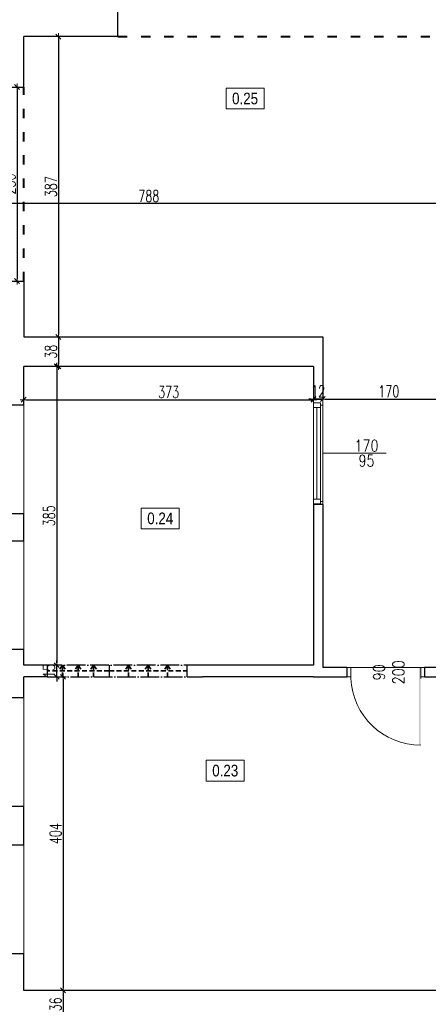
# Model space of a CAD drawing. Header units: millimetres. Extents: x 0 to 111311, y -48878 to -25280.
# Tile 87 of 244: x 76971 to 77497, y -31351 to -30083. Entities that reach past the tile are written whole.
import ezdxf

# ---------------------------------------------------------------- set-up
doc = ezdxf.new("R2010")
doc.units = ezdxf.units.MM
for name, pattern in [('ACAD_ISO03W100', [30, 12, -18]), ('ACAD_ISO04W100', [30, 24, -3, 0, -3]), ('HIDDEN', [9.525, 6.35, -3.175])]:
    doc.linetypes.add(name, pattern=pattern)
doc.layers.get('Defpoints').update_dxf_attribs({"color": 30})
for name, color, linetype, lineweight in [('0.35', 132, 'Continuous', 35), ('J opisy', 7, 'Continuous', 9), ('J stolarka_okna', 144, 'Continuous', 0), ('J wymiary', 1, 'Continuous', 9), ('MM', 6, 'Continuous', 40), ('OPIS', 7, 'Continuous', 5), ('sciany', 252, 'Continuous', 30)]:
    doc.layers.add(name, color=color, linetype=linetype, lineweight=lineweight)
doc.styles.add('ADESK2', font='simplex', dxfattribs={"width": 0.7})
doc.styles.get("Standard").update_dxf_attribs({"font": 'arial.ttf'})
doc.dimstyles.new('1-100', dxfattribs={"dimscale": 1.5, "dimtxt": 10, "dimasz": 2, "dimexe": 1, "dimexo": 1, "dimgap": 1.5, "dimtad": 1, "dimdec": 0, "dimrnd": 0.5, "dimdsep": 46, "dimtxsty": 'ADESK2', "dimblk": 'wymiar', "dimcen": -1, "dimdle": 5, "dimse1": 1, "dimse2": 1, "dimclrd": 256, "dimclre": 256, "dimclrt": 256, "dimadec": 0, "dimazin": 0, "dimtfac": 1, "dimtdec": 0, "dimtix": 1, "dimtmove": 0, "dimatfit": 3, "dimfxl": 20, "dimfxlon": 1, "dimtolj": 1, "dimtzin": 0, "dimarcsym": 0})

# ---------------------------------------------------------------- blocks, each defined once
blk = doc.blocks.new('wymiar')
for p, q in [((1.5, 0), (-1.5, 0)), ((1.06, 1.06), (-1.06, -1.06)), ((0, 1.5), (0, -1.5))]:
    blk.add_line(p, q)
blk = doc.blocks.new('*D1636')
at = {"layer": 'Defpoints', "color": 0, "ltscale": 4}
for p in [(91955.5, -30760.6), (0, -30978.1), (91914.8, -30978.1)]:
    blk.add_point(p, dxfattribs=at)
at = {"layer": 'J wymiary', "lineweight": -2}
blk.add_line((91914.8, -30763.6), (91914.8, -30975.1), dxfattribs=at)
at = {"layer": 'J wymiary', "lineweight": -2, "ltscale": 4, "xscale": 3, "yscale": 3, "zscale": 3}
for p, rotation in [((91914.8, -30760.6), 90), ((91914.8, -30978.1), 270)]:
    blk.add_blockref('wymiar', p, dxfattribs=dict(at, rotation=rotation))
at = {"layer": 'J wymiary', "ltscale": 4, "insert": (91905.1, -30869.4), "char_height": 15, "attachment_point": 5, "rotation": 90, "style": 'ADESK2'}
blk.add_mtext('\\A1;218', dxfattribs=at)
blk = doc.blocks.new('*D2770')
at = {"layer": 'Defpoints', "color": 0, "ltscale": 4}
for p in [(76743.3, -30306.3), (77531.3, -30306.3), (76743.3, -30319.5)]:
    blk.add_point(p, dxfattribs=at)
at = {"layer": 'J wymiary', "lineweight": -2}
blk.add_line((77528.3, -30319.5), (76746.3, -30319.5), dxfattribs=at)
at = {"layer": 'J wymiary', "lineweight": -2, "ltscale": 4, "xscale": 3, "yscale": 3, "zscale": 3, "rotation": 180}
blk.add_blockref('wymiar', (76743.3, -30319.5), dxfattribs=at)
at = {"layer": 'J wymiary', "lineweight": -2, "ltscale": 4, "xscale": 3, "yscale": 3, "zscale": 3}
blk.add_blockref('wymiar', (77531.3, -30319.5), dxfattribs=at)
at = {"layer": 'J wymiary', "ltscale": 4, "insert": (77137.3, -30309.8), "char_height": 15, "attachment_point": 5, "style": 'ADESK2'}
blk.add_mtext('\\A1;788', dxfattribs=at)
blk = doc.blocks.new('*D2771')
at = {"layer": 'Defpoints', "color": 0, "ltscale": 4}
for p in [(76976.3, -30169.3), (76967.7, -30419.3), (76976.3, -30419.3)]:
    blk.add_point(p, dxfattribs=at)
at = {"layer": 'J wymiary', "lineweight": -2}
blk.add_line((76967.7, -30172.3), (76967.7, -30416.3), dxfattribs=at)
at = {"layer": 'J wymiary', "lineweight": -2, "ltscale": 4, "xscale": 3, "yscale": 3, "zscale": 3}
for p, rotation in [((76967.7, -30169.3), 90), ((76967.7, -30419.3), 270)]:
    blk.add_blockref('wymiar', p, dxfattribs=dict(at, rotation=rotation))
at = {"layer": 'J wymiary', "ltscale": 4, "insert": (76958, -30294.3), "char_height": 15, "attachment_point": 5, "rotation": 90, "style": 'ADESK2'}
blk.add_mtext('\\A1;250', dxfattribs=at)
blk = doc.blocks.new('*D2772')
at = {"layer": 'Defpoints', "color": 0, "ltscale": 4}
for p in [(76976.3, -30104.3), (76976.3, -30491.3), (77020.9, -30491.3)]:
    blk.add_point(p, dxfattribs=at)
at = {"layer": 'J wymiary', "lineweight": -2}
blk.add_line((77020.9, -30107.3), (77020.9, -30488.3), dxfattribs=at)
at = {"layer": 'J wymiary', "lineweight": -2, "ltscale": 4, "xscale": 3, "yscale": 3, "zscale": 3}
for p, rotation in [((77020.9, -30104.3), 90), ((77020.9, -30491.3), 270)]:
    blk.add_blockref('wymiar', p, dxfattribs=dict(at, rotation=rotation))
at = {"layer": 'J wymiary', "ltscale": 4, "insert": (77011.2, -30297.8), "char_height": 15, "attachment_point": 5, "rotation": 90, "style": 'ADESK2'}
blk.add_mtext('\\A1;387', dxfattribs=at)
blk = doc.blocks.new('*D2773')
at = {"layer": 'Defpoints', "color": 0, "ltscale": 4}
for p in [(77020.9, -30491.3), (77020.9, -30529.3), (77020.9, -30529.3)]:
    blk.add_point(p, dxfattribs=at)
at = {"layer": 'J wymiary', "lineweight": -2}
blk.add_line((77020.9, -30494.3), (77020.9, -30526.3), dxfattribs=at)
at = {"layer": 'J wymiary', "lineweight": -2, "ltscale": 4, "xscale": 3, "yscale": 3, "zscale": 3}
for p, rotation in [((77020.9, -30491.3), 90), ((77020.9, -30529.3), 270)]:
    blk.add_blockref('wymiar', p, dxfattribs=dict(at, rotation=rotation))
at = {"layer": 'J wymiary', "ltscale": 4, "insert": (77011.2, -30510.3), "char_height": 15, "attachment_point": 5, "rotation": 90, "style": 'ADESK2'}
blk.add_mtext('\\A1;38', dxfattribs=at)
blk = doc.blocks.new('*D2774')
at = {"layer": 'Defpoints', "color": 0, "ltscale": 4}
for p in [(77020.9, -30529.3), (77018.7, -30914.3), (77020.9, -30914.3)]:
    blk.add_point(p, dxfattribs=at)
at = {"layer": 'J wymiary', "lineweight": -2}
blk.add_line((77018.7, -30532.3), (77018.7, -30911.3), dxfattribs=at)
at = {"layer": 'J wymiary', "lineweight": -2, "ltscale": 4, "xscale": 3, "yscale": 3, "zscale": 3}
for p, rotation in [((77018.7, -30529.3), 90), ((77018.7, -30914.3), 270)]:
    blk.add_blockref('wymiar', p, dxfattribs=dict(at, rotation=rotation))
at = {"layer": 'J wymiary', "ltscale": 4, "insert": (77008.9, -30721.8), "char_height": 15, "attachment_point": 5, "rotation": 90, "style": 'ADESK2'}
blk.add_mtext('\\A1;385', dxfattribs=at)
blk = doc.blocks.new('*D2775')
at = {"layer": 'Defpoints', "color": 0, "ltscale": 4}
for p in [(77006.3, -30914.3), (77018.7, -30914.3), (77006.3, -30929.3)]:
    blk.add_point(p, dxfattribs=at)
at = {"layer": 'J wymiary', "lineweight": -2}
for p, q in [((77018.7, -30911.3), (77018.7, -30908.3)), ((77018.7, -30929.3), (77018.7, -30914.3)), ((77018.7, -30932.3), (77018.7, -30935.3))]:
    blk.add_line(p, q, dxfattribs=at)
at = {"layer": 'J wymiary', "lineweight": -2, "ltscale": 4, "xscale": 3, "yscale": 3, "zscale": 3}
for p, rotation in [((77018.7, -30914.3), 270), ((77018.7, -30929.3), 90)]:
    blk.add_blockref('wymiar', p, dxfattribs=dict(at, rotation=rotation))
at = {"layer": 'J wymiary', "ltscale": 4, "insert": (77008.9, -30921.8), "char_height": 15, "attachment_point": 5, "rotation": 90, "style": 'ADESK2'}
blk.add_mtext('\\A1;15', dxfattribs=at)
blk = doc.blocks.new('*D2776')
at = {"layer": 'Defpoints', "color": 0, "ltscale": 4}
for p in [(77018.7, -30929.3), (77018.7, -31333.3), (77026.9, -31333.3)]:
    blk.add_point(p, dxfattribs=at)
at = {"layer": 'J wymiary', "lineweight": -2}
blk.add_line((77026.9, -30932.3), (77026.9, -31330.3), dxfattribs=at)
at = {"layer": 'J wymiary', "lineweight": -2, "ltscale": 4, "xscale": 3, "yscale": 3, "zscale": 3}
for p, rotation in [((77026.9, -30929.3), 90), ((77026.9, -31333.3), 270)]:
    blk.add_blockref('wymiar', p, dxfattribs=dict(at, rotation=rotation))
at = {"layer": 'J wymiary', "ltscale": 4, "insert": (77017.2, -31131.3), "char_height": 15, "attachment_point": 5, "rotation": 90, "style": 'ADESK2'}
blk.add_mtext('\\A1;404', dxfattribs=at)
blk = doc.blocks.new('*D2777')
at = {"layer": 'Defpoints', "color": 0, "ltscale": 4}
for p in [(77026.9, -31333.3), (77026.9, -31369.3), (77026.9, -31369.3)]:
    blk.add_point(p, dxfattribs=at)
at = {"layer": 'J wymiary', "lineweight": -2}
blk.add_line((77026.9, -31336.3), (77026.9, -31366.3), dxfattribs=at)
at = {"layer": 'J wymiary', "lineweight": -2, "ltscale": 4, "xscale": 3, "yscale": 3, "zscale": 3}
for p, rotation in [((77026.9, -31333.3), 90), ((77026.9, -31369.3), 270)]:
    blk.add_blockref('wymiar', p, dxfattribs=dict(at, rotation=rotation))
at = {"layer": 'J wymiary', "ltscale": 4, "insert": (77017.2, -31351.3), "char_height": 15, "attachment_point": 5, "rotation": 90, "style": 'ADESK2'}
blk.add_mtext('\\A1;36', dxfattribs=at)
blk = doc.blocks.new('*D2699')
at = {"layer": 'Defpoints', "color": 0, "ltscale": 4}
for p in [(76976.3, -30529.3), (77349.3, -30529.3), (77349.3, -30572.2)]:
    blk.add_point(p, dxfattribs=at)
at = {"layer": 'J wymiary', "lineweight": -2}
blk.add_line((76979.3, -30572.2), (77346.3, -30572.2), dxfattribs=at)
at = {"layer": 'J wymiary', "lineweight": -2, "ltscale": 4, "xscale": 3, "yscale": 3, "zscale": 3, "rotation": 180}
blk.add_blockref('wymiar', (76976.3, -30572.2), dxfattribs=at)
at = {"layer": 'J wymiary', "lineweight": -2, "ltscale": 4, "xscale": 3, "yscale": 3, "zscale": 3}
blk.add_blockref('wymiar', (77349.3, -30572.2), dxfattribs=at)
at = {"layer": 'J wymiary', "ltscale": 4, "insert": (77162.8, -30562.4), "char_height": 15, "attachment_point": 5, "style": 'ADESK2'}
blk.add_mtext('\\A1;373', dxfattribs=at)
blk = doc.blocks.new('*D2700')
at = {"layer": 'Defpoints', "color": 0, "ltscale": 4}
for p in [(77349.3, -30571.3), (77361.3, -30571.3), (77361.3, -30571.3)]:
    blk.add_point(p, dxfattribs=at)
at = {"layer": 'J wymiary', "lineweight": -2}
for p, q in [((77346.3, -30571.3), (77343.3, -30571.3)), ((77349.3, -30571.3), (77361.3, -30571.3)), ((77364.3, -30571.3), (77367.3, -30571.3))]:
    blk.add_line(p, q, dxfattribs=at)
at = {"layer": 'J wymiary', "lineweight": -2, "ltscale": 4, "xscale": 3, "yscale": 3, "zscale": 3}
blk.add_blockref('wymiar', (77349.3, -30571.3), dxfattribs=at)
at = {"layer": 'J wymiary', "lineweight": -2, "ltscale": 4, "xscale": 3, "yscale": 3, "zscale": 3, "rotation": 180}
blk.add_blockref('wymiar', (77361.3, -30571.3), dxfattribs=at)
at = {"layer": 'J wymiary', "ltscale": 4, "insert": (77355.3, -30561.5), "char_height": 15, "attachment_point": 5, "style": 'ADESK2'}
blk.add_mtext('\\A1;12', dxfattribs=at)
blk = doc.blocks.new('*D2701')
at = {"layer": 'Defpoints', "color": 0, "ltscale": 4}
for p in [(77361.3, -30571.3), (77531.3, -30571.3), (77531.3, -30571.3)]:
    blk.add_point(p, dxfattribs=at)
at = {"layer": 'J wymiary', "lineweight": -2}
blk.add_line((77364.3, -30571.3), (77528.3, -30571.3), dxfattribs=at)
at = {"layer": 'J wymiary', "lineweight": -2, "ltscale": 4, "xscale": 3, "yscale": 3, "zscale": 3, "rotation": 180}
blk.add_blockref('wymiar', (77361.3, -30571.3), dxfattribs=at)
at = {"layer": 'J wymiary', "lineweight": -2, "ltscale": 4, "xscale": 3, "yscale": 3, "zscale": 3}
blk.add_blockref('wymiar', (77531.3, -30571.3), dxfattribs=at)
at = {"layer": 'J wymiary', "ltscale": 4, "insert": (77446.3, -30561.5), "char_height": 15, "attachment_point": 5, "style": 'ADESK2'}
blk.add_mtext('\\A1;170', dxfattribs=at)
blk = doc.blocks.new('*D2837')
at = {"layer": 'Defpoints', "color": 0, "ltscale": 4}
for p in [(81646.5, -27117.4), (76276.3, -27461.3), (81646.5, -30494.4)]:
    blk.add_point(p, dxfattribs=at)
at = {"layer": 'J wymiary', "lineweight": -2}
blk.add_line((76279.3, -27117.4), (81643.5, -27117.4), dxfattribs=at)
at = {"layer": 'J wymiary', "lineweight": -2, "ltscale": 4, "xscale": 3, "yscale": 3, "zscale": 3, "rotation": 180}
blk.add_blockref('wymiar', (76276.3, -27117.4), dxfattribs=at)
at = {"layer": 'J wymiary', "lineweight": -2, "ltscale": 4, "xscale": 3, "yscale": 3, "zscale": 3}
blk.add_blockref('wymiar', (81646.5, -27117.4), dxfattribs=at)
at = {"layer": 'J wymiary', "ltscale": 4, "insert": (78961.4, -27107.7), "char_height": 15, "attachment_point": 5, "style": 'ADESK2'}
blk.add_mtext('\\A1;5370', dxfattribs=at)
blk = doc.blocks.new('*D2892')
at = {"layer": 'Defpoints', "color": 0, "ltscale": 4}
for p in [(76276.3, -30487.3), (81646.5, -30487.3), (81646.5, -32598.2)]:
    blk.add_point(p, dxfattribs=at)
at = {"layer": 'J wymiary', "lineweight": -2, "ltscale": 4}
blk.add_line((76279.3, -32598.2), (81643.5, -32598.2), dxfattribs=at)
at = {"layer": 'J wymiary', "lineweight": -2, "ltscale": 4, "xscale": 3, "yscale": 3, "zscale": 3, "rotation": 180}
blk.add_blockref('wymiar', (76276.3, -32598.2), dxfattribs=at)
at = {"layer": 'J wymiary', "lineweight": -2, "ltscale": 4, "xscale": 3, "yscale": 3, "zscale": 3}
blk.add_blockref('wymiar', (81646.5, -32598.2), dxfattribs=at)
at = {"layer": 'J wymiary', "ltscale": 4, "insert": (78961.4, -32588.4), "char_height": 15, "attachment_point": 5, "style": 'ADESK2'}
blk.add_mtext('\\A1;5370', dxfattribs=at)
blk = doc.blocks.new('*D2941')
at = {"layer": 'Defpoints', "color": 0, "ltscale": 4}
for p in [(76276.3, -27461.3), (75803.9, -32295.5), (76972.6, -32295.5)]:
    blk.add_point(p, dxfattribs=at)
at = {"layer": 'J wymiary', "lineweight": -2}
blk.add_line((75803.9, -27464.3), (75803.9, -32292.5), dxfattribs=at)
at = {"layer": 'J wymiary', "lineweight": -2, "ltscale": 4, "xscale": 3, "yscale": 3, "zscale": 3}
for p, rotation in [((75803.9, -27461.3), 90), ((75803.9, -32295.5), 270)]:
    blk.add_blockref('wymiar', p, dxfattribs=dict(at, rotation=rotation))
at = {"layer": 'J wymiary', "ltscale": 4, "insert": (75794.1, -29878.4), "char_height": 15, "attachment_point": 5, "rotation": 90, "style": 'ADESK2'}
blk.add_mtext('\\A1;4834', dxfattribs=at)

msp = doc.modelspace()

# ---------------------------------------------------------------- linework, layer by layer
at = {"layer": '0.35', "color": 8, "linetype": 'HIDDEN'}
for p, q in [((77026.272, -30914.284), (77021.272, -30921.784)), ((77026.272, -30914.284), (77026.272, -30929.284)), ((77026.272, -30914.284), (77031.272, -30921.784)), ((77046.272, -30914.284), (77041.272, -30921.784)), ((77046.272, -30914.284), (77046.272, -30929.284)), ((77046.272, -30914.284), (77051.272, -30921.784)), ((77066.272, -30914.284), (77061.272, -30921.784)), ((77066.272, -30914.284), (77066.272, -30929.284)), ((77066.272, -30914.284), (77071.272, -30921.784)), ((77111.272, -30914.284), (77106.272, -30921.784)), ((77111.272, -30914.284), (77111.272, -30929.284)), ((77111.272, -30914.284), (77116.272, -30921.784)), ((77136.272, -30914.284), (77131.272, -30921.784)), ((77136.272, -30914.284), (77136.272, -30929.284)), ((77136.272, -30914.284), (77141.272, -30921.784)), ((77161.272, -30914.284), (77156.272, -30921.784)), ((77161.272, -30914.284), (77161.272, -30929.284)), ((77161.272, -30914.284), (77166.272, -30921.784)), ((77086.272, -30921.784), (77006.272, -30921.784)), ((77086.272, -30921.784), (77186.272, -30921.784))]:
    msp.add_line(p, q, dxfattribs=at)
at = {"layer": 'J opisy', "linetype": 'Continuous', "lineweight": 9}
msp.add_line((77361.272, -30641.284), (77442.652, -30641.284), dxfattribs=at)
at = {"layer": 'J opisy'}
msp.add_line((77442.386, -30898.133), (77442.386, -30948.133), dxfattribs=at)
at = {"layer": 'J stolarka_okna', "linetype": 'Continuous', "lineweight": 9}
for p, q in [((77349.272, -30571.284), (77349.272, -30711.284)), ((77355.272, -30576.284), (77349.272, -30576.284)), ((77355.272, -30576.284), (77358.272, -30576.284)), ((77358.272, -30582.284), (77358.272, -30576.284)), ((77361.272, -30711.284), (77361.272, -30571.284)), ((76976.272, -30579.284), (76976.272, -30719.284)), ((77358.272, -30582.284), (77349.272, -30582.284)), ((77353.772, -30582.284), (77353.772, -30700.284)), ((77358.272, -30579.284), (77361.272, -30579.284)), ((77358.272, -30700.284), (77358.272, -30582.284)), ((77349.272, -30700.284), (77358.272, -30700.284)), ((77358.272, -30706.284), (77358.272, -30700.284)), ((77358.272, -30703.284), (77361.272, -30703.284)), ((77349.272, -30706.284), (77355.272, -30706.284)), ((77355.272, -30706.284), (77358.272, -30706.284)), ((76976.272, -30754.284), (76976.272, -30894.284)), ((76976.272, -30956.284), (76976.272, -31096.284)), ((76976.272, -31146.284), (76976.272, -31286.284))]:
    msp.add_line(p, q, dxfattribs=at)
at = {"layer": 'J stolarka_okna'}
for p, q in [((77397.386, -30917.284), (77392.386, -30917.284)), ((77397.386, -30917.284), (77397.386, -30931.284)), ((77487.386, -30917.284), (77487.386, -30931.284)), ((77492.386, -30917.284), (77487.386, -30917.284)), ((77392.272, -30929.284), (77397.272, -30929.284)), ((77487.272, -30929.284), (77492.272, -30929.284))]:
    msp.add_line(p, q, dxfattribs=at)
msp.add_solid([(77485.157, -31017.284), (77487.282, -31017.284), (77485.157, -30917.284), (77487.157, -30917.284)], dxfattribs=at)
at = {"layer": 'MM', "color": 251, "linetype": 'ACAD_ISO03W100'}
for p, q in [((77097.272, -30104.284), (77531.272, -30104.284)), ((76976.272, -30419.284), (76976.272, -30169.284))]:
    msp.add_line(p, q, dxfattribs=at)
at = {"layer": 'OPIS'}
for points in [[(77285.604, -30197.612), (77236.854, -30197.612), (77236.854, -30170.737), (77285.604, -30170.737)], [(77176.384, -30738.675), (77127.634, -30738.675), (77127.634, -30711.8), (77176.384, -30711.8)], [(77260.067, -31063.646), (77211.317, -31063.646), (77211.317, -31036.771), (77260.067, -31036.771)]]:
    msp.add_lwpolyline(points, close=True, dxfattribs=at)
at = {"layer": 'sciany'}
for p, q in [((77097.272, -30104.284), (77097.272, -30060.284)), ((76976.272, -30169.284), (76976.272, -30104.284)), ((77097.272, -30104.284), (76976.272, -30104.284)), ((76926.272, -30169.284), (76976.272, -30169.284)), ((76926.272, -30419.284), (76976.272, -30419.284)), ((76976.272, -30419.284), (76976.272, -30477.284)), ((76976.272, -30419.284), (76976.272, -30491.284)), ((76976.272, -30491.284), (77361.272, -30491.284)), ((77361.272, -30491.284), (77361.272, -30571.284)), ((77349.272, -30529.284), (76976.272, -30529.284)), ((76976.272, -30579.284), (76976.272, -30529.284)), ((76976.272, -30579.284), (76976.272, -30529.284)), ((77349.272, -30529.284), (77349.272, -30571.284)), ((77349.272, -30571.284), (77361.272, -30571.284)), ((76976.272, -30579.284), (76926.272, -30579.284)), ((77361.272, -30707.284), (77349.272, -30707.284)), ((77349.272, -30707.284), (77349.272, -30914.284)), ((77361.272, -30707.284), (77361.272, -30917.284)), ((76976.272, -30719.284), (76926.272, -30719.284)), ((76976.272, -30754.284), (76976.272, -30719.284)), ((76976.272, -30754.284), (76926.272, -30754.284)), ((76976.272, -30894.284), (76926.272, -30894.284)), ((76976.272, -30914.284), (76976.272, -30894.284)), ((77006.272, -30914.284), (76976.272, -30914.284)), ((77006.272, -30914.284), (77006.272, -30929.284)), ((77086.272, -30914.284), (77086.272, -30929.284)), ((77186.272, -30914.284), (77186.272, -30929.284)), ((77349.272, -30914.284), (77206.272, -30914.284)), ((77392.386, -30917.284), (77361.272, -30917.284)), ((77392.272, -30917.284), (77392.272, -30929.284)), ((77531.272, -30917.284), (77492.272, -30917.284)), ((77492.272, -30917.284), (77492.272, -30929.284)), ((76976.272, -30956.284), (76976.272, -30929.284)), ((77006.272, -30929.284), (76976.272, -30929.284)), ((77349.272, -30929.284), (77206.272, -30929.284)), ((77349.272, -30929.284), (77392.272, -30929.284)), ((77492.272, -30929.284), (77531.272, -30929.284)), ((76976.272, -30956.284), (76926.272, -30956.284)), ((76976.272, -31096.284), (76926.272, -31096.284)), ((76976.272, -31146.284), (76976.272, -31096.284)), ((76976.272, -31146.284), (76926.272, -31146.284)), ((76976.272, -31286.284), (76926.272, -31286.284)), ((76976.272, -31333.284), (76976.272, -31286.284)), ((77531.272, -31333.284), (76976.272, -31333.284))]:
    msp.add_line(p, q, dxfattribs=at)
at = {"layer": 'sciany', "linetype": 'ACAD_ISO04W100'}
for p, q in [((77206.272, -30914.284), (77006.272, -30914.284)), ((77006.272, -30929.284), (77206.272, -30929.284))]:
    msp.add_line(p, q, dxfattribs=at)

# ---------------------------------------------------------------- texts
at = {"layer": 'J opisy', "insert": (77417.571, -30641.144), "char_height": 15, "width": 30.20626, "attachment_point": 5, "line_spacing_factor": 0.771429}
msp.add_mtext('{\\Fsimplex|c238;\\W0.8;170\\P95}', dxfattribs=at)
at = {"layer": 'OPIS', "char_height": 15, "width": 51.48983, "attachment_point": 5, "line_spacing_factor": 0.857143}
for s, insert in [('{\\fArial Narrow|b0|i0|c238|p34;0.25}', (77261.229, -30184.174)), ('{\\fArial Narrow|b0|i0|c238|p34;0.24}', (77152.009, -30725.238)), ('{\\fArial Narrow|b0|i0|c238|p34;0.23}', (77235.692, -31050.209))]:
    msp.add_mtext(s, dxfattribs=dict(at, insert=insert))

# ---------------------------------------------------------------- dimensions: what is measured, and where the dimension line sits
at = {"layer": 'J wymiary'}
dim = msp.add_linear_dim(base=(81646.498, -27117.446), p1=(76276.272, -27461.284), p2=(81646.498, -30494.434), dimstyle='1-100', override={"dimblk": 'wymiar'}, dxfattribs=at)
dim.commit()
dim.dimension.update_dxf_attribs({"geometry": '*D2837', "text_midpoint": (78961.385, -27107.696)})
for base, p1, p2, picture, middle in [((75803.867, -32295.51), (76276.272, -27461.284), (76972.637, -32295.51), '*D2941', (75794.117, -29878.397)), ((91914.843, -30978.11), (91955.476, -30760.609), (0, -30978.11), '*D1636', (91905.093, -30869.359))]:
    dim = msp.add_linear_dim(base=base, p1=p1, p2=p2, angle=90, dimstyle='1-100', override={"dimblk": 'wymiar'}, dxfattribs=at)
    dim.commit()
    dim.dimension.update_dxf_attribs({"geometry": picture, "text_midpoint": middle})
for base, p1, p2, picture, middle in [((77020.906, -30491.284), (76976.272, -30104.284), (76976.272, -30491.284), '*D2772', (77011.156, -30297.784)), ((76967.736, -30419.284), (76976.272, -30169.284), (76976.272, -30419.284), '*D2771', (76957.986, -30294.284)), ((77020.906, -30529.284), (77020.906, -30491.284), (77020.906, -30529.284), '*D2773', (77011.156, -30510.284)), ((77018.699, -30914.284), (77020.906, -30529.284), (77020.906, -30914.284), '*D2774', (77008.949, -30721.784)), ((77018.699, -30914.284), (77006.272, -30929.284), (77006.272, -30914.284), '*D2775', (77008.949, -30921.784)), ((77026.932, -31333.284), (77018.699, -30929.284), (77018.699, -31333.284), '*D2776', (77017.182, -31131.284)), ((77026.932, -31369.284), (77026.932, -31333.284), (77026.932, -31369.284), '*D2777', (77017.182, -31351.284))]:
    dim = msp.add_linear_dim(base=base, p1=p1, p2=p2, angle=90, dimstyle='1-100', dxfattribs=at)
    dim.commit()
    dim.dimension.update_dxf_attribs({"geometry": picture, "text_midpoint": middle})
for base, p1, p2, picture, middle in [((76743.272, -30319.504), (77531.272, -30306.284), (76743.272, -30306.284), '*D2770', (77137.272, -30309.754)), ((77349.272, -30572.198), (76976.272, -30529.284), (77349.272, -30529.284), '*D2699', (77162.772, -30562.448)), ((77361.272, -30571.284), (77349.272, -30571.284), (77361.272, -30571.284), '*D2700', (77355.272, -30561.534)), ((77531.272, -30571.284), (77361.272, -30571.284), (77531.272, -30571.284), '*D2701', (77446.272, -30561.534))]:
    dim = msp.add_linear_dim(base=base, p1=p1, p2=p2, dimstyle='1-100', dxfattribs=at)
    dim.commit()
    dim.dimension.update_dxf_attribs({"geometry": picture, "text_midpoint": middle})

# ---------------------------------------------------------------- next in the draw order: texts
at = {"layer": 'J opisy', "insert": (77446.09, -30923.566), "char_height": 15, "width": 85.22639, "attachment_point": 5, "rotation": 90.004545, "line_spacing_factor": 0.771429, "bg_fill": 2}
msp.add_mtext('\\pxsm1;{\\Fsimplex.shx|c238;\\W0.8;90\\P200}', dxfattribs=at)

# ---------------------------------------------------------------- next in the draw order: linework, layer by layer
at = {"layer": 'J stolarka_okna'}
msp.add_line((77397.386, -30917.284), (77487.386, -30917.284), dxfattribs=at)
msp.add_arc((77487.282, -30927.299), 89.984, 182.537795, 270, dxfattribs=at)

# ---------------------------------------------------------------- next in the draw order: dimensions: what is measured, and where the dimension line sits
at = {"layer": 'J wymiary', "ltscale": 4}
dim = msp.add_linear_dim(base=(81646.498, -32598.181), p1=(76276.272, -30487.284), p2=(81646.498, -30487.284), dimstyle='1-100', override={"dimblk": 'wymiar', "dimtmove": 1}, dxfattribs=at)
dim.commit()
dim.dimension.update_dxf_attribs({"geometry": '*D2892', "text_midpoint": (78961.385, -32588.431)})

doc.saveas('drawing.dxf')
